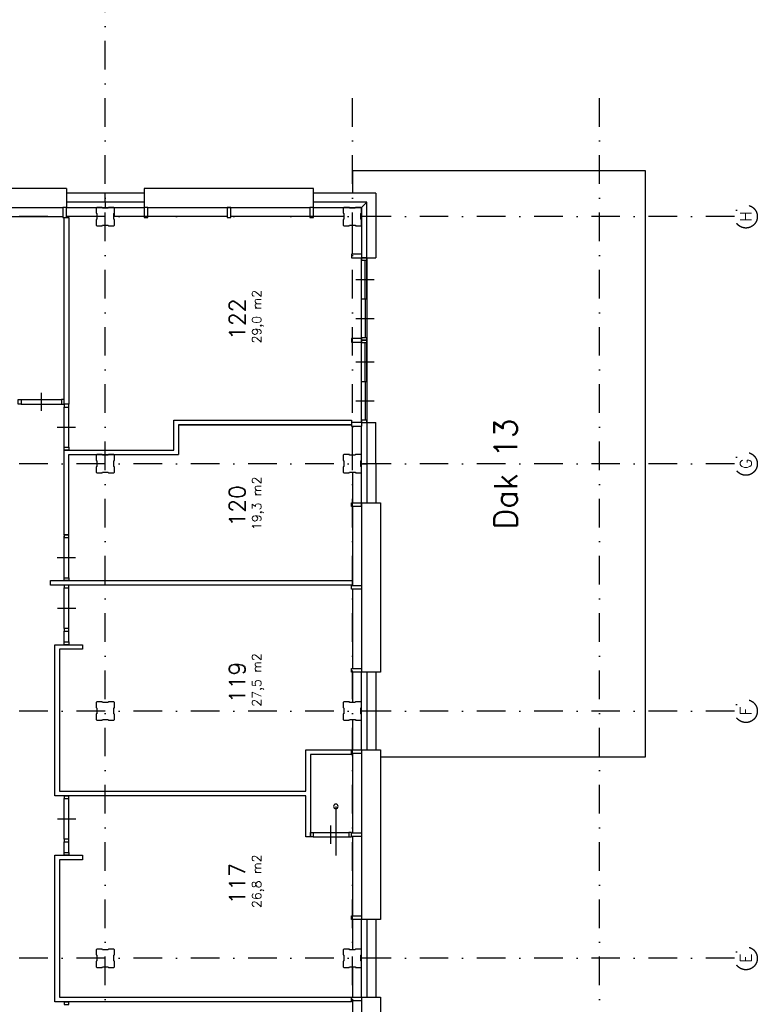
# Model space of a CAD drawing. Extents: x 36324 to 146208, y 44755 to 121475.
# Tile 24 of 28: x 130093 to 146208, y 69842 to 91346. Entities that reach past the tile are written whole.
import ezdxf
from ezdxf.enums import TextEntityAlignment as Align

# ---------------------------------------------------------------- set-up
doc = ezdxf.new("R2010")
doc.units = 0
doc.header["$LTSCALE"] = 100
doc.linetypes.add('B0302', pattern=[12.5, 6.25, -3.125, 0, -3.125])
for name, color, linetype in [('Bouwkundig', 253, 'CONTINUOUS'), ('Bouwkundig tekst', 252, 'CONTINUOUS'), ('Stramien', 252, 'B0302')]:
    doc.layers.add(name, color=color, linetype=linetype)
doc.styles.add('bouwk tekst', font='romans.shx')
doc.styles.get("Standard").update_dxf_attribs({"font": 'romans.shx'})

msp = doc.modelspace()

# ---------------------------------------------------------------- linework, layer by layer
at = {"layer": 'Bouwkundig', "linetype": 'Continuous'}
for p, q in [((127493, 87246), (131033, 87246)), ((132893, 87246), (136433, 87246)), ((137563, 86226), (137563, 86146)), ((137343, 84386), (137343, 84306)), ((137563, 82546), (137563, 82466)), ((137677, 82546), (137877, 82546)), ((137563, 80716), (137563, 77176)), ((131063, 80096), (131163, 80096)), ((137563, 75316), (137563, 71776)), ((137563, 69916), (137563, 66376))]:
    msp.add_line(p, q, dxfattribs=at)
at = {"layer": 'Bouwkundig', "linetype": 'Continuous', "ltscale": 10}
msp.add_line((131163, 82947), (131067, 82946), dxfattribs=at)
at = {"layer": 'Bouwkundig', "linetype": 'Continuous'}
for points in [[(137363, 88046), (137363, 87560)], [(143763, 88046), (137363, 88046)], [(143763, 75246), (143763, 88046)], [(131113, 87660), (127413, 87660)], [(131113, 87660), (131113, 87246)], [(131963, 87560), (131113, 87560)], [(132813, 87560), (131963, 87560)], [(131963, 87360), (131963, 87560)], [(136513, 87660), (132813, 87660)], [(136513, 87246), (136513, 87660), (132813, 87660), (132813, 87560)], [(132813, 87660), (132813, 87246)], [(137877, 87560), (136513, 87560)], [(137877, 87560), (137877, 86146)], [(131963, 87360), (131113, 87360)], [(132813, 87360), (131963, 87360)], [(131963, 87360), (131963, 87246)], [(137677, 87360), (136513, 87360)], [(137563, 87246), (137677, 87360)], [(137677, 87360), (137563, 87246)], [(137677, 86146), (137677, 87360)], [(131113, 87246), (131033, 87246)], [(131033, 87246), (131033, 87026)], [(131113, 87246), (131963, 87246)], [(131113, 87026), (131113, 87246)], [(131778, 87247), (131763, 87232)], [(131763, 87232), (131763, 87121)], [(131763, 87121), (131778, 87113)], [(131895, 87247), (131778, 87247)], [(131778, 87113), (131778, 86988)], [(131900, 87232), (131895, 87247)], [(132025, 87232), (131900, 87232)], [(131963, 87246), (132813, 87246)], [(132033, 87247), (132025, 87232)], [(132148, 87247), (132033, 87247)], [(132163, 87232), (132148, 87247)], [(132148, 87114), (132163, 87119)], [(132148, 86989), (132148, 87114)], [(132163, 87046), (132163, 87246)], [(132163, 87119), (132163, 87232)], [(132893, 87246), (132813, 87246)], [(132813, 87246), (132813, 87026)], [(132893, 87026), (132893, 87246)], [(134703, 87246), (134623, 87246)], [(134623, 87246), (134623, 87026)], [(134703, 87026), (134703, 87246)], [(136513, 87246), (136433, 87246)], [(136433, 87246), (136433, 87026)], [(136513, 87246), (137563, 87246)], [(136513, 87026), (136513, 87246)], [(137178, 87247), (137163, 87232)], [(137163, 87232), (137163, 87121)], [(137163, 87121), (137178, 87113)], [(137295, 87247), (137178, 87247)], [(137178, 87113), (137178, 86988)], [(137300, 87232), (137295, 87247)], [(137425, 87232), (137300, 87232)], [(137433, 87247), (137425, 87232)], [(137548, 87247), (137433, 87247)], [(137563, 87232), (137548, 87247)], [(137548, 87114), (137563, 87119)], [(137548, 86989), (137548, 87114)], [(137563, 87246), (137563, 86226)], [(137563, 87119), (137563, 87232)], [(129303, 87046), (131033, 87046)], [(131033, 87026), (131113, 87026)], [(131067, 82947), (131063, 87026)], [(131063, 87026), (131163, 87026)], [(131778, 87046), (131113, 87046)], [(131163, 87026), (131163, 82947)], [(131778, 86988), (131763, 86983)], [(131763, 86983), (131763, 86862)], [(132813, 87046), (132148, 87046)], [(132163, 86981), (132148, 86989)], [(132163, 86862), (132163, 86981)], [(132813, 87026), (132893, 87026)], [(134623, 87046), (132893, 87046)], [(134623, 87026), (134703, 87026)], [(136433, 87046), (134703, 87046)], [(136433, 87026), (136513, 87026)], [(137178, 87046), (136513, 87046)], [(137178, 86988), (137163, 86983)], [(137163, 86983), (137163, 86862)], [(137563, 86981), (137548, 86989)], [(137563, 86862), (137563, 86981)], [(131763, 86862), (131778, 86847)], [(131778, 86847), (131893, 86847)], [(131893, 86847), (131901, 86862)], [(131901, 86862), (132026, 86862)], [(132026, 86862), (132031, 86847)], [(132031, 86847), (132148, 86847)], [(132148, 86847), (132163, 86862)], [(137163, 86862), (137178, 86847)], [(137178, 86847), (137293, 86847)], [(137293, 86847), (137301, 86862)], [(137301, 86862), (137426, 86862)], [(137363, 86226), (137363, 86862)], [(137426, 86862), (137431, 86847)], [(137431, 86847), (137548, 86847)], [(137548, 86847), (137563, 86862)], [(137563, 86226), (137343, 86226)], [(137343, 86226), (137343, 86146)], [(137343, 86146), (137877, 86146)], [(137563, 84346), (137563, 86146)], [(137563, 86146), (137583, 86146)], [(137563, 86146), (137677, 86146)], [(137637, 85246), (137637, 86094)], [(137677, 86146), (137677, 84346)], [(137677, 85246), (137677, 86095)], [(137437, 85671), (137637, 85671), (137837, 85671)], [(137563, 85246), (137677, 85246)], [(137637, 85246), (137637, 84398)], [(137637, 85246), (137677, 85246)], [(137677, 85246), (137677, 84397)], [(137437, 84822), (137637, 84822), (137837, 84822)], [(137563, 84386), (137343, 84386)], [(137343, 84306), (137563, 84306)], [(137563, 84413), (137563, 84346)], [(137563, 82546), (137563, 84346)], [(137563, 84346), (137583, 84346)], [(137563, 84279), (137563, 84346)], [(137677, 84346), (137657, 84346)], [(137677, 84356), (137677, 84397)], [(137677, 84356), (137677, 84346)], [(137677, 84346), (137677, 82546)], [(137677, 84336), (137677, 84346)], [(137677, 84336), (137677, 84295)], [(137637, 83446), (137637, 84294)], [(137677, 83446), (137677, 84295)], [(137437, 83871), (137637, 83871), (137837, 83871)], [(137563, 83446), (137677, 83446)], [(137637, 83446), (137637, 82598)], [(137637, 83446), (137677, 83446)], [(137677, 83446), (137677, 82597)], [(130123, 83050), (131003, 83050)], [(130563, 83200), (130563, 83000), (130563, 82800)], [(137437, 83022), (137637, 83022), (137837, 83022)], [(130123, 82950), (131003, 82950)], [(131063, 82007), (131063, 82887)], [(131163, 82007), (131163, 82887)], [(133463, 81947), (133463, 82597)], [(133463, 82597), (137343, 82597)], [(137343, 82597), (137343, 82496)], [(137563, 82613), (137563, 82546)], [(137677, 82556), (137677, 82597)], [(130913, 82447), (131113, 82447), (131313, 82447)], [(133563, 82497), (133563, 81847)], [(133563, 82497), (137343, 82497)], [(137343, 82496), (133563, 82497)], [(137563, 82546), (137343, 82546)], [(137343, 82546), (137343, 82466)], [(137343, 82466), (137563, 82466)], [(137363, 81832), (137363, 82466)], [(137563, 81646), (137563, 82466)], [(137677, 82546), (137677, 81646)], [(137677, 82536), (137677, 82495)], [(137877, 81646), (137877, 82546)], [(131063, 81947), (133463, 81947)], [(131063, 81847), (131063, 81947)], [(131063, 80096), (131063, 81847)], [(131163, 80096), (131163, 81847)], [(131163, 81847), (133563, 81847)], [(131778, 81847), (131763, 81832)], [(131763, 81832), (131763, 81721)], [(131763, 81721), (131778, 81713)], [(131895, 81847), (131778, 81847)], [(131900, 81832), (131895, 81847)], [(132025, 81832), (131900, 81832)], [(132033, 81847), (132025, 81832)], [(132148, 81847), (132033, 81847)], [(132163, 81832), (132148, 81847)], [(132148, 81714), (132163, 81719)], [(132163, 81719), (132163, 81832)], [(137178, 81847), (137163, 81832)], [(137163, 81832), (137163, 81721)], [(137163, 81721), (137178, 81713)], [(137295, 81847), (137178, 81847)], [(137300, 81832), (137295, 81847)], [(137425, 81832), (137300, 81832)], [(137433, 81847), (137425, 81832)], [(137548, 81847), (137433, 81847)], [(137563, 81832), (137548, 81847)], [(137548, 81714), (137563, 81719)], [(137563, 81719), (137563, 81832)], [(131778, 81588), (131763, 81583)], [(131763, 81583), (131763, 81462)], [(131778, 81713), (131778, 81588)], [(132148, 81589), (132148, 81714)], [(132163, 81581), (132148, 81589)], [(132163, 81462), (132163, 81581)], [(137178, 81588), (137163, 81583)], [(137163, 81583), (137163, 81462)], [(137178, 81713), (137178, 81588)], [(137548, 81589), (137548, 81714)], [(137563, 81581), (137548, 81589)], [(137563, 80716), (137563, 81646)], [(137563, 81646), (137677, 81646)], [(137563, 81462), (137563, 81581)], [(137677, 81646), (137677, 80796)], [(137877, 81646), (137677, 81646)], [(137877, 81646), (137877, 80796)], [(131763, 81462), (131778, 81447)], [(131778, 81447), (131893, 81447)], [(131893, 81447), (131901, 81462)], [(131901, 81462), (132026, 81462)], [(132026, 81462), (132031, 81447)], [(132031, 81447), (132148, 81447)], [(132148, 81447), (132163, 81462)], [(137163, 81462), (137178, 81447)], [(137178, 81447), (137293, 81447)], [(137293, 81447), (137301, 81462)], [(137301, 81462), (137426, 81462)], [(137363, 81462), (137363, 80796)], [(137426, 81462), (137431, 81447)], [(137431, 81447), (137548, 81447)], [(137548, 81447), (137563, 81462)], [(137343, 80796), (137563, 80796)], [(137343, 80716), (137343, 80796)], [(137563, 80716), (137343, 80716)], [(137363, 80716), (137363, 78986)], [(137563, 80796), (137563, 80716)], [(137563, 80796), (137977, 80796)], [(137977, 80796), (137977, 77096)], [(131063, 79096), (131063, 80071)], [(131063, 79156), (131063, 80037)], [(131163, 79156), (131163, 80037)], [(130913, 79597), (131113, 79597), (131313, 79597)], [(130763, 79096), (137363, 79096)], [(130763, 78996), (130763, 79096)], [(137363, 78996), (130763, 78996)], [(131068, 78051), (131068, 78937)], [(131168, 78051), (131168, 78937)], [(137343, 78986), (137563, 78986)], [(137343, 78906), (137343, 78986)], [(137363, 79096), (137363, 78996)], [(137563, 78986), (137563, 78906)], [(137563, 78906), (137343, 78906)], [(137363, 78906), (137363, 77176)], [(130918, 78494), (131118, 78494), (131318, 78494)], [(131068, 77756), (131068, 77991)], [(131168, 77756), (131168, 77991)], [(130863, 74396), (130863, 77696)], [(130863, 77696), (131463, 77696)], [(131063, 77696), (131163, 77696)], [(131463, 77696), (131463, 77596)], [(130963, 77596), (130963, 74496)], [(131463, 77596), (130963, 77596)], [(137343, 77176), (137563, 77176)], [(137343, 77096), (137343, 77176)], [(137563, 77096), (137343, 77096)], [(137363, 77096), (137363, 76432)], [(137563, 77176), (137563, 77096)], [(137563, 76246), (137563, 77096)], [(137977, 77096), (137563, 77096)], [(137677, 77096), (137677, 76246)], [(137877, 77096), (137877, 76246)], [(131778, 76447), (131763, 76432)], [(131763, 76432), (131763, 76321)], [(131895, 76447), (131778, 76447)], [(131900, 76432), (131895, 76447)], [(132025, 76432), (131900, 76432)], [(132033, 76447), (132025, 76432)], [(132148, 76447), (132033, 76447)], [(132163, 76432), (132148, 76447)], [(132163, 76319), (132163, 76432)], [(137178, 76447), (137163, 76432)], [(137163, 76432), (137163, 76321)], [(137295, 76447), (137178, 76447)], [(137300, 76432), (137295, 76447)], [(137425, 76432), (137300, 76432)], [(137433, 76447), (137425, 76432)], [(137548, 76447), (137433, 76447)], [(137563, 76432), (137548, 76447)], [(137563, 76319), (137563, 76432)], [(131763, 76321), (131778, 76313)], [(131778, 76188), (131763, 76183)], [(131763, 76183), (131763, 76062)], [(131778, 76313), (131778, 76188)], [(132148, 76314), (132163, 76319)], [(132148, 76189), (132148, 76314)], [(132163, 76181), (132148, 76189)], [(132163, 76062), (132163, 76181)], [(137163, 76321), (137178, 76313)], [(137178, 76188), (137163, 76183)], [(137163, 76183), (137163, 76062)], [(137178, 76313), (137178, 76188)], [(137548, 76314), (137563, 76319)], [(137548, 76189), (137548, 76314)], [(137563, 76181), (137548, 76189)], [(137563, 75396), (137563, 76246)], [(137677, 76246), (137563, 76246)], [(137563, 76062), (137563, 76181)], [(137677, 76246), (137677, 75396)], [(137877, 76246), (137677, 76246)], [(137877, 76246), (137877, 75396)], [(131763, 76062), (131778, 76047)], [(131778, 76047), (131893, 76047)], [(131893, 76047), (131901, 76062)], [(131901, 76062), (132026, 76062)], [(132026, 76062), (132031, 76047)], [(132031, 76047), (132148, 76047)], [(132148, 76047), (132163, 76062)], [(137163, 76062), (137178, 76047)], [(137178, 76047), (137293, 76047)], [(137293, 76047), (137301, 76062)], [(137301, 76062), (137426, 76062)], [(137363, 76062), (137363, 75396)], [(137426, 76062), (137431, 76047)], [(137431, 76047), (137548, 76047)], [(137548, 76047), (137563, 76062)], [(136343, 74496), (136343, 75396)], [(136343, 75396), (137343, 75396)], [(136443, 75296), (136443, 73496)], [(137343, 75296), (136443, 75296)], [(137343, 75396), (137563, 75396)], [(137343, 75316), (137343, 75396)], [(137343, 75396), (137343, 75296)], [(137563, 75316), (137343, 75316)], [(137363, 75316), (137363, 73586)], [(137563, 75396), (137977, 75396)], [(137563, 75396), (137563, 75316)], [(137977, 75396), (137977, 71696)], [(137977, 75246), (143763, 75246)], [(130963, 74496), (136343, 74496)], [(136343, 74396), (130863, 74396)], [(131063, 74396), (131163, 74396)], [(131068, 73451), (131068, 74337)], [(131168, 73451), (131168, 74337)], [(136343, 73496), (136343, 74396)], [(137000, 74164), (137000, 73095)], [(130918, 73894), (131118, 73894), (131318, 73894)], [(136503, 73596), (137283, 73596)], [(136893, 73346), (136893, 73546), (136893, 73746)], [(137343, 73586), (137563, 73586)], [(137343, 73506), (137343, 73586)], [(137563, 73586), (137563, 73506)], [(131068, 73156), (131068, 73391)], [(131168, 73156), (131168, 73391)], [(136443, 73496), (136343, 73496)], [(136503, 73496), (137283, 73497)], [(137563, 73506), (137343, 73506)], [(137363, 73506), (137363, 71776)], [(130863, 69896), (130863, 73096)], [(130863, 73096), (131463, 73096)], [(130963, 72996), (130963, 69996)], [(131463, 72996), (130963, 72996)], [(131063, 73096), (131163, 73096)], [(131463, 73096), (131463, 72996)], [(137343, 71776), (137563, 71776)], [(137343, 71696), (137343, 71776)], [(137563, 71696), (137343, 71696)], [(137363, 71696), (137363, 71032)], [(137563, 71776), (137563, 71696)], [(137563, 70846), (137563, 71696)], [(137977, 71696), (137563, 71696)], [(137677, 71696), (137677, 70846)], [(137877, 71696), (137877, 70846)], [(131778, 71047), (131763, 71032)], [(131763, 71032), (131763, 70921)], [(131895, 71047), (131778, 71047)], [(131900, 71032), (131895, 71047)], [(132025, 71032), (131900, 71032)], [(132033, 71047), (132025, 71032)], [(132148, 71047), (132033, 71047)], [(132163, 71032), (132148, 71047)], [(132163, 70919), (132163, 71032)], [(137178, 71047), (137163, 71032)], [(137163, 71032), (137163, 70921)], [(137295, 71047), (137178, 71047)], [(137300, 71032), (137295, 71047)], [(137425, 71032), (137300, 71032)], [(137433, 71047), (137425, 71032)], [(137548, 71047), (137433, 71047)], [(137563, 71032), (137548, 71047)], [(137563, 70919), (137563, 71032)], [(131763, 70921), (131778, 70913)], [(131778, 70788), (131763, 70783)], [(131763, 70783), (131763, 70662)], [(131778, 70913), (131778, 70788)], [(132148, 70914), (132163, 70919)], [(132148, 70789), (132148, 70914)], [(132163, 70781), (132148, 70789)], [(132163, 70662), (132163, 70781)], [(137163, 70921), (137178, 70913)], [(137178, 70788), (137163, 70783)], [(137163, 70783), (137163, 70662)], [(137178, 70913), (137178, 70788)], [(137548, 70914), (137563, 70919)], [(137548, 70789), (137548, 70914)], [(137563, 70781), (137548, 70789)], [(137563, 69996), (137563, 70846)], [(137677, 70846), (137563, 70846)], [(137563, 70662), (137563, 70781)], [(137677, 70846), (137677, 69996)], [(137877, 70846), (137677, 70846)], [(137877, 70846), (137877, 69996)], [(131763, 70662), (131778, 70647)], [(131778, 70647), (131893, 70647)], [(131893, 70647), (131901, 70662)], [(131901, 70662), (132026, 70662)], [(132026, 70662), (132031, 70647)], [(132031, 70647), (132148, 70647)], [(132148, 70647), (132163, 70662)], [(137163, 70662), (137178, 70647)], [(137178, 70647), (137293, 70647)], [(137293, 70647), (137301, 70662)], [(137301, 70662), (137426, 70662)], [(137363, 70662), (137363, 69996)], [(137426, 70662), (137431, 70647)], [(137431, 70647), (137548, 70647)], [(137548, 70647), (137563, 70662)], [(137343, 69896), (130863, 69896)], [(130963, 69996), (137343, 69996)], [(131068, 69896), (131168, 69896)], [(137343, 69996), (137563, 69996)], [(137343, 69916), (137343, 69996)], [(137343, 69996), (137343, 69896)], [(137563, 69916), (137343, 69916)], [(137363, 69916), (137363, 68186)], [(137563, 69996), (137977, 69996)], [(137563, 69996), (137563, 69916)], [(137977, 69996), (137977, 66296)]]:
    msp.add_lwpolyline(points, dxfattribs=at)
for points in [[(137563, 86146), (137563, 86094), (137677, 86094), (137677, 86146)], [(137563, 84398), (137563, 84346), (137677, 84346), (137677, 84398)], [(137563, 84346), (137563, 84294), (137677, 84294), (137677, 84346)], [(130063, 83050), (130123, 83050), (130123, 82950), (130063, 82950)], [(131063, 83050), (131003, 83050), (131003, 82950), (131063, 82950)], [(131063, 82947), (131063, 82887), (131163, 82887), (131163, 82947)], [(137563, 82598), (137563, 82546), (137677, 82546), (137677, 82598)], [(131063, 81947), (131063, 82007), (131163, 82007), (131163, 81947)], [(131063, 80096), (131063, 80037), (131163, 80037), (131163, 80096)], [(131063, 79096), (131063, 79156), (131163, 79156), (131163, 79096)], [(131068, 78996), (131068, 78937), (131168, 78937), (131168, 78996)], [(131068, 78051), (131068, 77991), (131168, 77991), (131168, 78051)], [(131068, 77696), (131068, 77756), (131168, 77756), (131168, 77696)], [(131068, 74396), (131068, 74337), (131168, 74337), (131168, 74396)], [(136443, 73596), (136503, 73596), (136503, 73496), (136443, 73496)], [(137343, 73596), (137283, 73596), (137283, 73497), (137343, 73497)], [(131068, 73451), (131068, 73391), (131168, 73391), (131168, 73451)], [(131068, 73096), (131068, 73156), (131168, 73156), (131168, 73096)], [(131068, 69896), (131068, 69837), (131168, 69837), (131168, 69896)]]:
    msp.add_lwpolyline(points, close=True, dxfattribs=at)
msp.add_lwpolyline([(137000, 74214, 1), (137000, 74114, 1)], format="xyb", close=True, dxfattribs=at)
at = {"layer": 'Stramien'}
for p, q in [((131963, 45256), (131963, 121348)), ((137363, 45256), (137363, 89814)), ((142763, 45256), (142763, 89814)), ((145708, 87046), (36324, 87046)), ((145708, 81646), (36324, 81646)), ((145708, 76246), (36324, 76246)), ((145708, 70846), (36324, 70846))]:
    msp.add_line(p, q, dxfattribs=at)
for centre in [(145958, 87046), (145958, 81646), (145958, 76246), (145958, 70846)]:
    msp.add_circle(centre, 250, dxfattribs=at)

# ---------------------------------------------------------------- texts
at = {"layer": 'Bouwkundig tekst', "linetype": 'Continuous'}
for s, height, p in [('122', 350, (135020, 84355)), ('Dak 13', 500, (140958, 80215)), ('120', 350, (135020, 80278)), ('119', 350, (135020, 76421)), ('117', 350, (135020, 72024))]:
    msp.add_text(s, height=height, rotation=90, dxfattribs=at).set_placement(p)
at = {"layer": 'Bouwkundig tekst', "linetype": 'Continuous', "char_height": 200, "width": 1805, "attachment_point": 1, "rotation": 90, "style": 'bouwk tekst'}
for s, insert in [('29,0 m2', (135169, 84277)), ('19,3 m2', (135169, 80200)), ('27,5 m2', (135169, 76343)), ('26,8 m2', (135169, 71946))]:
    msp.add_mtext(s, dxfattribs=dict(at, insert=insert))
at = {"layer": 'Stramien', "style": 'bouwk tekst'}
for s, p in [('H', (145958, 87047)), ('G', (145958, 81647)), ('F', (145958, 76247)), ('E', (145958, 70847))]:
    msp.add_text(s, height=250, rotation=90, dxfattribs=at).set_placement(p, align=Align.MIDDLE)

doc.saveas('drawing.dxf')
